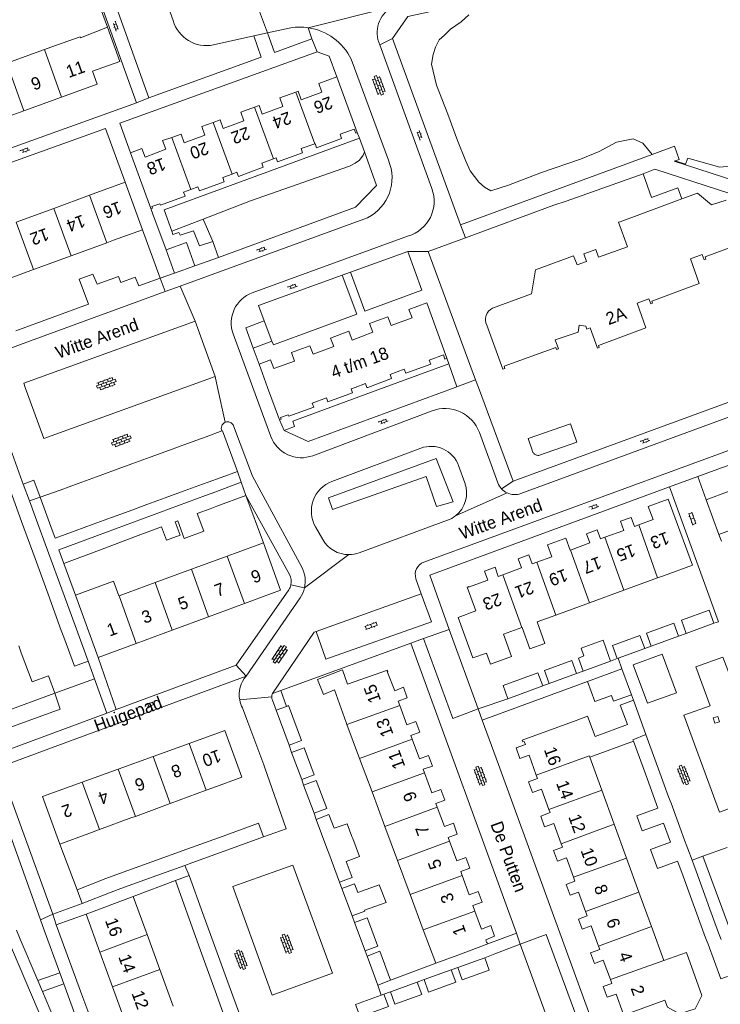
# Model space of a CAD drawing. Extents: x 99476 to 102828, y 406437 to 407931.
# Tile 62 of 162: x 100281 to 100394, y 406900 to 407059. Entities that reach past the tile are written whole.
import ezdxf

# ---------------------------------------------------------------- set-up
doc = ezdxf.new("R2010")
doc.units = 0
doc.header["$MEASUREMENT"] = 0
for name, color, linetype, lineweight in [('BG_bijgebouw', 253, 'Continuous', 0), ('BG_dakoverstek', 253, 'Continuous', 13), ('BG_dakoverstek bijgebouw', 253, 'Continuous', 0), ('BG_heg haag', 253, 'Continuous', 0), ('BG_hek', 253, 'Continuous', 0), ('BG_hoofdgebouw', 253, 'Continuous', 13), ('BG_huisnummer', 253, 'Continuous', 0), ('BG_kant verharding', 253, 'Continuous', 0), ('BG_muur', 253, 'Continuous', 0), ('BG_open verharding', 253, 'Continuous', 0), ('BG_schutting', 253, 'Continuous', 0), ('BG_straatnaam', 253, 'Continuous', 0), ('BG_tussenmuur', 253, 'Continuous', 0), ('BG_vlakafsluiter', 253, 'Continuous', 0)]:
    doc.layers.add(name, color=color, linetype=linetype, lineweight=lineweight)
doc.styles.add('Style-WORKING', font='WORKING.shx')

# ---------------------------------------------------------------- blocks, each defined once
blk = doc.blocks.new('S02OV6')
at = {"layer": 'BG_open verharding', "linetype": 'Continuous', "lineweight": 0}
for p, q in [((0, 0.20784), (1.371449, 0.20784)), ((0.085505, 0.20784), (0.085505, 0.268177)), ((0.485, -0.192), (0.486, 0.207)), ((0.885505, 0.20784), (0.885505, 0.31106)), ((1.285, -0.193), (1.285, 0.207)), ((0.268333, -0.19216), (1.549656, -0.19216)), ((0.885505, -0.32925), (0.885505, -0.19216))]:
    blk.add_line(p, q, dxfattribs=at)
blk = doc.blocks.new('S02OV4')
at = {"layer": 'BG_open verharding', "linetype": 'Continuous', "lineweight": 0}
for p, q in [((0, -0.200092), (0, 0.200092)), ((0, 0.2), (3.201, 0.2)), ((0.214, 0.6), (2.9, 0.6)), ((0.4, 0.199), (0.4, 0.6)), ((0.8, 0.6), (0.8, 0.7)), ((0.8, -0.2), (0.8, 0.2)), ((1.2, 0.2), (1.2, 0.6)), ((1.6, 0.6), (1.6, 0.7)), ((1.6, -0.2), (1.6, 0.2)), ((2, 0.199), (2, 0.6)), ((2.4, 0.6), (2.4, 0.7)), ((2.4, -0.2), (2.4, 0.2)), ((2.8, 0.2), (2.8, 0.6)), ((3.2, -0.199908), (3.2, 0.200092)), ((0, -0.2), (3.2, -0.199)), ((0.31, -0.6), (2.9, -0.6)), ((0.4, -0.6), (0.399, -0.2)), ((0.8, -0.7), (0.8, -0.6)), ((1.2, -0.6), (1.2, -0.2)), ((1.6, -0.7), (1.6, -0.6)), ((2, -0.6), (1.999, -0.2)), ((2.4, -0.7), (2.4, -0.6)), ((2.8, -0.6), (2.8, -0.2))]:
    blk.add_line(p, q, dxfattribs=at)
blk = doc.blocks.new('S02OV2')
at = {"layer": 'BG_open verharding', "linetype": 'Continuous', "lineweight": 0}
for p, q in [((0.052866, 0.482148), (0.183301, 0.482148)), ((0.183301, -1.01785), (0.183301, 0.982147)), ((0.183301, 0.895191), (0.705039, 0.895191)), ((0.705039, -1.01785), (0.705039, 0.982147)), ((0.705039, 0.43867), (0.835473, 0.43867)), ((0.052866, -0.517416), (0.183301, -0.517416)), ((0.183301, -0.017851), (0.705039, -0.017851)), ((0.183301, -0.930894), (0.705039, -0.930894)), ((0.705039, -0.473938), (0.835473, -0.473938))]:
    blk.add_line(p, q, dxfattribs=at)

msp = doc.modelspace()

# ---------------------------------------------------------------- linework, layer by layer
at = {"layer": 'BG_bijgebouw', "linetype": 'Continuous', "lineweight": 0}
for p, q in [((100306.22, 407018.42), (100304.83, 407022.2)), ((100309.49, 407019.6), (100306.22, 407018.42)), ((100303.89, 407017.651), (100300.418, 407016.38)), ((100304.68, 407015.48), (100303.89, 407017.651)), ((100298.838, 407013.34), (100304.68, 407015.48)), ((100280.572, 407009.113), (100292.317, 407013.413)), ((100293.233, 407011.287), (100298.838, 407013.34)), ((100281.357, 407006.938), (100293.233, 407011.287)), ((100321.88, 407007.49), (100320.69, 407010.77)), ((100275.535, 407004.805), (100281.357, 407006.938)), ((100318.89, 407006.36), (100321.88, 407007.49)), ((100313.838, 406992.979), (100311.294, 406992.049)), ((100311.294, 406992.049), (100308.298, 406990.954)), ((100279.431, 406990.827), (100281.626, 406984.831)), ((100305.365, 406989.882), (100302.264, 406988.749)), ((100308.298, 406990.954), (100305.365, 406989.882)), ((100302.264, 406988.749), (100299.335, 406987.678)), ((100296.493, 406986.639), (100293.596, 406985.58)), ((100299.335, 406987.678), (100296.493, 406986.639)), ((100313.703, 406985.467), (100316.35, 406986.43)), ((100281.626, 406984.831), (100281.792, 406984.378)), ((100293.596, 406985.58), (100290.667, 406984.509)), ((100310.707, 406984.374), (100311.65, 406984.72)), ((100311.65, 406984.72), (100313.703, 406985.467)), ((100312.25, 406982.96), (100316.93, 406984.7)), ((100316.93, 406984.7), (100317.73, 406982.57)), ((100279.432, 406984.054), (100281.504, 406978.373)), ((100281.792, 406984.378), (100282.777, 406981.689)), ((100287.736, 406983.438), (100284.54, 406982.27)), ((100290.667, 406984.509), (100287.736, 406983.438)), ((100304.675, 406982.164), (100307.774, 406983.3)), ((100307.774, 406983.3), (100310.707, 406984.374)), ((100282.777, 406981.689), (100283.704, 406979.158)), ((100284.54, 406982.27), (100286.26, 406977.57)), ((100301.746, 406981.091), (100304.675, 406982.164)), ((100305.413, 406980.418), (100311.182, 406982.563)), ((100311.182, 406982.563), (100312.25, 406982.96)), ((100317.73, 406982.57), (100313.04, 406980.82)), ((100394.07, 406976.27), (100392.03, 406981.88)), ((100296.008, 406978.989), (100298.904, 406980.05)), ((100298.904, 406980.05), (100301.746, 406981.091)), ((100299.569, 406978.245), (100305.413, 406980.418)), ((100311.956, 406980.415), (100309.871, 406979.637)), ((100313.04, 406980.82), (100311.956, 406980.415)), ((100281.504, 406978.373), (100283.695, 406972.366)), ((100283.704, 406979.158), (100285.9, 406973.157)), ((100293.079, 406977.916), (100296.008, 406978.989)), ((100306.738, 406978.468), (100306.287, 406978.3)), ((100290.151, 406976.843), (100293.079, 406977.916)), ((100293.746, 406976.08), (100299.569, 406978.245)), ((100304.114, 406977.489), (100300.345, 406976.082)), ((100300.345, 406976.082), (100294.528, 406973.912)), ((100294.528, 406973.912), (100288.32, 406971.595)), ((100283.695, 406972.366), (100285.794, 406966.61)), ((100285.9, 406973.157), (100288.001, 406967.418)), ((100288.001, 406967.418), (100290.146, 406961.56)), ((100285.794, 406966.61), (100287.924, 406960.768)), ((100392.47, 406964.07), (100393.23, 406961.94)), ((100290.146, 406961.56), (100292.24, 406955.84)), ((100393.23, 406961.94), (100388.77, 406960.31)), ((100287.924, 406960.768), (100288.31, 406959.71)), ((100387.565, 406959.865), (100383.15, 406958.25)), ((100375.83, 406957.96), (100376.585, 406955.845)), ((100377.79, 406956.297), (100382.095, 406957.86)), ((100377.66, 406956.25), (100377.79, 406956.297)), ((100376.585, 406955.845), (100372.15, 406954.22)), ((100372.843, 406952.566), (100378.41, 406954.61)), ((100378.41, 406954.61), (100379.942, 406950.395)), ((100371.1, 406953.84), (100366.69, 406952.22)), ((100365.625, 406951.83), (100360, 406949.77)), ((100379.942, 406950.395), (100377.067, 406949.35)), ((100322.62, 406947.91), (100324.289, 406948.53)), ((100324.719, 406942.261), (100322.62, 406947.91)), ((100383.95, 406939.43), (100382.286, 406943.981)), ((100381.84, 406938.65), (100380.271, 406942.94)), ((100326.728, 406936.715), (100325.095, 406941.112)), ((100384.228, 406932.112), (100382.22, 406937.64)), ((100384.33, 406938.41), (100385.95, 406933.95)), ((100328.711, 406931.273), (100327.033, 406935.789)), ((100387.975, 406928.45), (100386.35, 406932.89)), ((100330.796, 406925.653), (100329.07, 406930.299)), ((100334.085, 406929.591), (100331.942, 406928.851)), ((100385.13, 406929.707), (100386.261, 406926.61)), ((100308.191, 406925.466), (100314.025, 406927.579)), ((100320.555, 406927.476), (100314.824, 406925.395)), ((100334.97, 406927.191), (100334.836, 406927.555)), ((100388.37, 406927.38), (100389.719, 406923.705)), ((100302.547, 406923.423), (100308.191, 406925.466)), ((100314.824, 406925.395), (100308.989, 406923.277)), ((100330.796, 406925.653), (100330.801, 406925.639)), ((100330.801, 406925.639), (100331.099, 406924.839)), ((100331.099, 406924.839), (100332.838, 406920.157)), ((100296.745, 406921.322), (100302.547, 406923.423)), ((100307.866, 406922.869), (100303.345, 406921.228)), ((100308.989, 406923.277), (100307.866, 406922.869)), ((100387.378, 406923.557), (100387.89, 406922.16)), ((100389.719, 406923.705), (100390, 406922.94)), ((100295.11, 406920.73), (100296.745, 406921.322)), ((100303.345, 406921.228), (100297.545, 406919.122)), ((100306.332, 406920.427), (100308.541, 406921.254)), ((100308.541, 406921.254), (100310.785, 406915.094)), ((100389.9, 406916.69), (100388.27, 406921.15)), ((100390.38, 406921.92), (100392.01, 406917.46)), ((100295.11, 406920.73), (100290.46, 406918.91)), ((100308.561, 406914.261), (100306.332, 406920.427)), ((100290.46, 406918.91), (100291.32, 406916.72)), ((100291.32, 406916.72), (100295.97, 406918.55)), ((100297.545, 406919.122), (100295.97, 406918.55)), ((100334.863, 406914.709), (100333.217, 406919.14)), ((100392.38, 406916.42), (100394.02, 406911.96)), ((100310.785, 406915.094), (100312.88, 406909.345)), ((100391.91, 406911.19), (100390.27, 406915.64)), ((100310.632, 406908.532), (100308.561, 406914.261)), ((100336.956, 406909.075), (100335.261, 406913.639)), ((100339.009, 406909.838), (100338.808, 406910.379)), ((100312.775, 406902.606), (100310.632, 406908.532)), ((100312.88, 406909.345), (100315.036, 406903.429)), ((100339.009, 406909.838), (100336.956, 406909.075)), ((100339.005, 406903.561), (100337.267, 406908.241)), ((100356.268, 406907.972), (100351.904, 406906.395)), ((100350.868, 406906.021), (100346.489, 406904.438)), ((100341.057, 406904.323), (100339.005, 406903.561)), ((100345.37, 406904.034), (100341.054, 406902.474)), ((100314.884, 406896.772), (100312.775, 406902.606)), ((100315.036, 406903.429), (100317.169, 406897.576)), ((100339.991, 406902.089), (100339.539, 406901.926)), ((100339.539, 406901.926), (100335.428, 406900.44))]:
    msp.add_line(p, q, dxfattribs=at)
at = {"layer": 'BG_bijgebouw', "linetype": 'Continuous', "lineweight": 0, "flags": 128}
for points in [[(100304.83, 407022.2), (100308.11, 407023.38), (100309.49, 407019.6)], [(100292.317, 407013.413), (100290.803, 407017.486), (100293.032, 407018.286), (100293.712, 407016.672), (100297.154, 407017.899), (100297.534, 407016.912)], [(100297.534, 407016.912), (100299.84, 407017.782), (100300.418, 407016.38)], [(100320.69, 407010.77), (100317.7, 407009.64), (100318.89, 407006.36)], [(100316.35, 406986.43), (100313.95, 406993.02), (100313.838, 406992.979)], [(100363.911, 406989.877), (100363.939, 406989.753), (100363.983, 406989.635), (100364.041, 406989.523), (100364.112, 406989.419), (100364.196, 406989.324), (100364.291, 406989.241), (100364.395, 406989.169), (100364.508, 406989.112), (100364.626, 406989.068), (100364.75, 406989.04), (100364.875, 406989.027), (100365.001, 406989.029), (100365.127, 406989.048), (100371.14, 406991.161), (100370.092, 406994.145), (100363.255, 406991.743), (100363.911, 406989.877)], [(100392.03, 406981.88), (100395.74, 406983.26), (100397.77, 406977.64), (100394.07, 406976.27)], [(100286.26, 406977.57), (100286.955, 406975.672), (100290.151, 406976.843)], [(100288.32, 406971.595), (100287.522, 406973.766), (100293.746, 406976.08)], [(100388.77, 406960.31), (100388, 406962.44), (100392.47, 406964.07)], [(100383.15, 406958.25), (100382.38, 406960.34), (100386.79, 406961.94), (100387.565, 406959.865)], [(100292.24, 406955.84), (100290.06, 406955.03), (100288.31, 406959.71)], [(100382.095, 406957.86), (100381.32, 406959.95), (100376.9, 406958.34), (100377.66, 406956.25)], [(100372.15, 406954.22), (100371.38, 406956.33), (100372.284, 406956.661)], [(100380.22, 406955.24), (100384.91, 406956.94), (100387.23, 406950.73), (100382.54, 406949.03), (100380.22, 406955.24)], [(100366.69, 406952.22), (100365.93, 406954.32), (100370.34, 406955.93), (100371.1, 406953.84)], [(100360, 406949.77), (100359.22, 406951.88), (100364.86, 406953.94), (100365.625, 406951.83)], [(100324.289, 406948.53), (100324.615, 406948.651), (100326.714, 406943.003), (100324.719, 406942.261)], [(100325.095, 406941.112), (100327.108, 406941.86), (100328.741, 406937.463), (100326.728, 406936.715)], [(100327.033, 406935.789), (100329.081, 406936.55), (100330.759, 406932.034), (100328.711, 406931.273)], [(100329.07, 406930.299), (100331.121, 406931.061), (100331.942, 406928.851)], [(100314.025, 406927.579), (100319.764, 406929.657), (100320.555, 406927.476)], [(100333.929, 406923.505), (100336.029, 406924.322), (100334.97, 406927.191)], [(100332.838, 406920.157), (100334.89, 406920.92), (100333.929, 406923.505)], [(100333.217, 406919.14), (100335.268, 406919.902), (100335.788, 406918.505)], [(100335.788, 406918.505), (100339.225, 406919.722), (100340.349, 406916.858), (100336.862, 406915.616)], [(100336.862, 406915.616), (100336.915, 406915.472), (100334.863, 406914.709)], [(100335.261, 406913.639), (100337.313, 406914.401), (100337.665, 406913.454)], [(100396.48, 406905.31), (100394.38, 406904.54), (100392.32, 406910.14)], [(100337.267, 406908.241), (100339.319, 406909.003), (100341.057, 406904.323)], [(100351.904, 406906.395), (100352.63, 406904.384), (100356.994, 406905.961), (100356.268, 406907.972)], [(100346.489, 406904.438), (100347.215, 406902.427), (100351.595, 406904.01), (100350.868, 406906.021)], [(100341.054, 406902.474), (100341.781, 406900.462), (100346.097, 406902.023), (100345.37, 406904.034)], [(100335.428, 406900.44), (100336.154, 406898.429), (100340.718, 406900.079), (100339.991, 406902.089)]]:
    msp.add_lwpolyline(points, dxfattribs=at)
at = {"layer": 'BG_dakoverstek', "linetype": 'Continuous', "lineweight": 13}
for p, q in [((100378.12, 407026.73), (100388.09, 407030.431)), ((100291.085, 406964.085), (100290.204, 406966.477)), ((100285.855, 406953.463), (100283.21, 406952.49)), ((100373.205, 406940.356), (100380.271, 406942.94)), ((100294.085, 406928.642), (100299.322, 406930.572)), ((100293.943, 406928.59), (100294.085, 406928.642))]:
    msp.add_line(p, q, dxfattribs=at)
at = {"layer": 'BG_dakoverstek', "linetype": 'Continuous', "lineweight": 13, "flags": 128}
for points in [[(100290.204, 406966.477), (100296.346, 406968.738), (100297.227, 406966.345)], [(100362.29, 406961.282), (100363.558, 406957.801), (100365.98, 406958.683), (100364.712, 406962.164)], [(100356.55, 406957.133), (100357.203, 406955.34), (100360.611, 406956.582), (100359.295, 406960.191)], [(100379.298, 406945.601), (100374.067, 406943.682), (100372.877, 406946.927), (100371.04, 406946.253)], [(100385.348, 406901.144), (100385.763, 406899.971), (100387.698, 406898.907), (100390.239, 406899.723), (100391.329, 406901.895), (100388.836, 406908.827), (100385.157, 406907.547)]]:
    msp.add_lwpolyline(points, dxfattribs=at)
at = {"layer": 'BG_dakoverstek bijgebouw', "linetype": 'Continuous', "lineweight": 0}
for p, q in [((100382.22, 406937.64), (100381.84, 406938.65)), ((100384.33, 406938.41), (100383.95, 406939.43)), ((100386.35, 406932.89), (100385.95, 406933.95)), ((100384.228, 406932.112), (100380.829, 406930.866)), ((100381.7, 406928.456), (100380.829, 406930.866)), ((100334.085, 406929.591), (100334.836, 406927.555)), ((100381.7, 406928.456), (100385.13, 406929.707)), ((100388.37, 406927.38), (100387.975, 406928.45)), ((100390.38, 406921.92), (100390, 406922.94)), ((100388.27, 406921.15), (100387.89, 406922.16)), ((100390.27, 406915.64), (100389.9, 406916.69)), ((100392.38, 406916.42), (100392.01, 406917.46)), ((100338.808, 406910.379), (100337.665, 406913.454)), ((100394.42, 406910.91), (100394.02, 406911.96)), ((100392.32, 406910.14), (100391.91, 406911.19))]:
    msp.add_line(p, q, dxfattribs=at)
at = {"layer": 'BG_dakoverstek bijgebouw', "linetype": 'Continuous', "lineweight": 0, "flags": 128}
for points in [[(100306.287, 406978.3), (100307.09, 406976.149), (100304.916, 406975.338), (100304.114, 406977.489)], [(100306.738, 406978.468), (100307.751, 406975.599), (100310.948, 406976.804), (100309.871, 406979.637)], [(100375.83, 406957.96), (100375.374, 406959.206), (100371.828, 406957.907), (100372.284, 406956.661)], [(100372.843, 406952.566), (100374.02, 406949.326), (100376.719, 406950.307), (100377.067, 406949.35)], [(100386.261, 406926.61), (100383.013, 406925.425), (100384.128, 406922.371), (100387.378, 406923.557)]]:
    msp.add_lwpolyline(points, dxfattribs=at)
at = {"layer": 'BG_heg haag', "linetype": 'Continuous', "lineweight": 0}
for p, q in [((100371.073, 407030.667), (100381.84, 407034.45)), ((100367.44, 407029.39), (100353.17, 407024.134)), ((100367.44, 407029.39), (100369.404, 407030.08)), ((100305.767, 407025.223), (100310.839, 407027.167)), ((100310.839, 407027.167), (100312.38, 407023.57)), ((100353.17, 407024.134), (100347.16, 407021.92)), ((100347.16, 407021.92), (100354.795, 407001.235)), ((100354.795, 407001.235), (100355.250913, 407000)), ((100355.250913, 407000), (100360.84, 406984.86)), ((100360.84, 406984.86), (100397.683, 406998.39)), ((100393.865, 406986.787), (100398.775, 406988.583)), ((100392.03, 406981.88), (100390.65, 406985.61)), ((100344.35, 406958.72), (100323.331, 406951.107)), ((100358.485, 406939.144), (100355.86, 406946.33)), ((100393.972, 406917.542), (100401.36, 406897.47)), ((100362.01, 406910.17), (100370.706, 406886.237)), ((100291.412, 406901.568), (100292.685, 406898.095))]:
    msp.add_line(p, q, dxfattribs=at)
at = {"layer": 'BG_heg haag', "linetype": 'Continuous', "lineweight": 0, "flags": 128}
for points in [[(100381.84, 407034.45), (100383.72, 407035.2), (100393.998, 407031.867)], [(100331.684, 406980.281), (100331.053, 406982.201), (100348.43, 406988.532), (100351.163, 406981.536), (100348.497, 406980.766), (100346.814, 406985.638), (100331.684, 406980.281)]]:
    msp.add_lwpolyline(points, dxfattribs=at)
at = {"layer": 'BG_hek', "linetype": 'Continuous', "lineweight": 0}
for p, q in [((100394.07, 406976.27), (100394.465, 406975.21)), ((100388.77, 406960.31), (100387.565, 406959.865)), ((100383.15, 406958.25), (100382.095, 406957.86)), ((100377.66, 406956.25), (100376.585, 406955.845)), ((100293.268, 406952.992), (100295.27, 406947.45)), ((100372.15, 406954.22), (100371.1, 406953.84)), ((100366.69, 406952.22), (100365.625, 406951.83)), ((100295.27, 406947.45), (100277.146, 406940.735)), ((100318.025, 406946.001), (100320.598, 406939.097)), ((100277.91, 406938.71), (100286.357, 406941.829)), ((100325.095, 406941.112), (100324.719, 406942.261)), ((100286.57, 406915), (100277.91, 406938.71)), ((100327.033, 406935.789), (100326.728, 406936.715)), ((100329.07, 406930.299), (100328.711, 406931.273)), ((100333.217, 406919.14), (100332.838, 406920.157)), ((100291.32, 406916.72), (100286.57, 406915)), ((100335.261, 406913.639), (100334.863, 406914.709)), ((100337.267, 406908.241), (100336.956, 406909.075)), ((100356.268, 406907.972), (100357.876, 406908.587)), ((100350.868, 406906.021), (100351.904, 406906.395)), ((100345.37, 406904.034), (100346.489, 406904.438)), ((100339.991, 406902.089), (100341.054, 406902.474))]:
    msp.add_line(p, q, dxfattribs=at)
at = {"layer": 'BG_hoofdgebouw', "linetype": 'Continuous', "lineweight": 13}
for p, q in [((100295.39, 407058.13), (100291.006, 407056.434)), ((100285.207, 407054.537), (100286.24, 407054.91)), ((100279.128, 407052.346), (100285.207, 407054.537)), ((100332.42, 407050.11), (100335.698, 407041.117)), ((100281.874, 407044.65), (100287.957, 407046.843)), ((100276.042, 407042.547), (100281.874, 407044.65)), ((100302.38, 407028.885), (100299.09, 407037.84)), ((100292.5, 407031.006), (100298.25, 407033.11)), ((100298.25, 407033.11), (100301.05, 407025.45)), ((100286.697, 407028.883), (100292.5, 407031.006)), ((100280.651, 407026.671), (100286.697, 407028.883)), ((100301.05, 407025.45), (100296.35, 407023.74)), ((100295.251, 407023.338), (100289.534, 407021.246)), ((100296.35, 407023.74), (100295.251, 407023.338)), ((100289.534, 407021.246), (100283.45, 407019.021)), ((100283.45, 407019.021), (100277.749, 407016.935)), ((100319.86, 407003.74), (100321.222279, 407000)), ((100321.222279, 407000), (100323.12, 406994.79)), ((100389.82, 406971.33), (100386.65, 406979.91)), ((100383.434, 406978.66), (100381.112, 406977.81)), ((100320.58, 406974.9), (100315.88, 406973.21)), ((100370.104, 406973.763), (100370.033, 406973.736)), ((100314.709, 406972.779), (100308.939, 406970.655)), ((100315.88, 406973.21), (100314.709, 406972.779)), ((100367.077, 406972.663), (100364.665, 406971.784)), ((100308.939, 406970.655), (100303.066, 406968.494)), ((100385.12, 406969.6), (100389.82, 406971.33)), ((100384.173, 406969.255), (100378.715, 406967.266)), ((100385.12, 406969.6), (100384.173, 406969.255)), ((100303.066, 406968.494), (100297.251, 406966.354)), ((100378.715, 406967.266), (100373.188, 406965.252)), ((100297.251, 406966.354), (100297.227, 406966.345)), ((100291.085, 406964.085), (100292.17, 406961.14)), ((100311.706, 406962.992), (100317.472, 406965.114)), ((100373.188, 406965.252), (100367.717, 406963.259)), ((100305.815, 406960.825), (100311.706, 406962.992)), ((100367.717, 406963.259), (100364.712, 406962.164)), ((100292.17, 406961.14), (100293.9, 406956.44)), ((100300.013, 406958.689), (100305.815, 406960.825)), ((100359.295, 406960.191), (100362.231, 406961.261)), ((100362.231, 406961.261), (100362.29, 406961.282)), ((100281.47, 406957.18), (100281.056, 406958.319)), ((100293.9, 406956.44), (100300.013, 406958.689)), ((100283.21, 406952.49), (100281.47, 406957.18)), ((100286.89, 406950.647), (100285.855, 406953.463)), ((100382.286, 406943.981), (100380.26, 406949.52)), ((100334.03, 406945.622), (100333.909, 406945.948)), ((100336.066, 406940.144), (100334.03, 406945.622)), ((100302.728, 406940.448), (100308.543, 406942.559)), ((100297.102, 406938.405), (100302.728, 406940.448)), ((100375.144, 406935.034), (100373.205, 406940.356)), ((100338.082, 406934.719), (100336.066, 406940.144)), ((100291.302, 406936.299), (100297.102, 406938.405)), ((100311.314, 406934.988), (100305.499, 406932.847)), ((100312.369, 406935.377), (100311.314, 406934.988)), ((100340.162, 406929.123), (100338.082, 406934.719)), ((100377.161, 406929.497), (100375.144, 406935.034)), ((100305.499, 406932.847), (100299.875, 406930.776)), ((100299.875, 406930.776), (100299.322, 406930.572)), ((100342.196, 406923.65), (100340.162, 406929.123)), ((100379.148, 406924.041), (100377.161, 406929.497)), ((100292.367, 406928.006), (100287.667, 406926.3)), ((100292.367, 406928.006), (100293.943, 406928.59)), ((100344.234, 406918.168), (100342.196, 406923.65)), ((100381.142, 406918.567), (100379.148, 406924.041)), ((100346.348, 406912.478), (100344.234, 406918.168)), ((100383.166, 406913.012), (100381.142, 406918.567)), ((100299.51, 406917.86), (100291.92, 406915.02)), ((100301.26, 406913.18), (100299.51, 406917.86)), ((100291.92, 406915.02), (100294.16, 406908.868)), ((100301.789, 406911.725), (100301.26, 406913.18)), ((100303.843, 406906.078), (100301.789, 406911.725)), ((100348.355, 406907.079), (100346.348, 406912.478)), ((100385.157, 406907.547), (100383.166, 406913.012)), ((100352.07, 406908.46), (100356.75, 406910.21)), ((100294.16, 406908.868), (100296.19, 406903.292)), ((100352.07, 406908.46), (100348.355, 406907.079)), ((100306.004, 406900.139), (100303.843, 406906.078)), ((100296.19, 406903.292), (100298.353, 406897.351))]:
    msp.add_line(p, q, dxfattribs=at)
at = {"layer": 'BG_hoofdgebouw', "linetype": 'Continuous', "lineweight": 13, "flags": 128}
for points in [[(100292.938, 407051.016), (100297.365, 407052.605), (100295.39, 407058.13)], [(100291.006, 407056.434), (100290.95, 407056.59), (100286.24, 407054.91)], [(100287.957, 407046.843), (100293.69, 407048.91), (100292.938, 407051.016)], [(100325.756, 407047.649), (100326.14, 407047.79), (100326.65, 407046.401), (100330, 407047.63), (100329.49, 407049.02), (100332.42, 407050.11)], [(100319.085, 407045.211), (100319.87, 407045.5), (100320.37, 407044.12), (100323.69, 407045.33), (100323.19, 407046.71), (100325.756, 407047.649)], [(100312.419, 407042.757), (100313.56, 407043.18), (100314.06, 407041.8), (100317.39, 407043.02), (100316.88, 407044.4), (100319.085, 407045.211)], [(100305.741, 407040.334), (100307.25, 407040.85), (100307.75, 407039.47), (100311.1, 407040.69), (100310.59, 407042.08), (100312.419, 407042.757)], [(100305.741, 407040.334), (100304.27, 407039.83), (100304.81, 407038.45), (100301.48, 407037.14), (100300.94, 407038.53), (100299.09, 407037.84)], [(100335.698, 407041.117), (100335.7, 407041.11), (100335.48, 407041.05), (100335.21, 407041.67), (100332.94, 407040.87), (100333.16, 407040.18), (100329.13, 407038.68), (100328.9, 407039.35), (100328.821, 407039.323)], [(100328.821, 407039.323), (100326.65, 407038.58), (100326.84, 407037.84), (100322.82, 407036.38), (100322.58, 407037.03), (100322.153, 407036.874)], [(100322.153, 407036.874), (100320.28, 407036.19), (100320.53, 407035.53), (100316.52, 407034.05), (100316.28, 407034.71), (100315.488, 407034.417)], [(100315.488, 407034.417), (100313.98, 407033.86), (100314.22, 407033.2), (100310.22, 407031.72), (100309.97, 407032.38), (100308.824, 407031.957)], [(100308.824, 407031.957), (100307.67, 407031.531), (100307.92, 407030.87), (100303.91, 407029.4), (100303.82, 407029.64), (100302.55, 407029.17), (100302.64, 407028.92), (100302.38, 407028.885)], [(100395.222, 407030.217), (100392.89, 407029.44), (100390.58, 407031.37), (100388.09, 407030.431)], [(100378.12, 407026.73), (100377.87, 407026.66), (100379.3, 407022.71), (100374.64, 407021.02), (100374.19, 407022.25), (100372.26, 407021.56), (100372.7, 407020.34), (100371.16, 407019.79), (100370.61, 407021.22), (100364.46, 407018.96), (100363.84, 407015.12), (100357.52, 407012.77)], [(100356.61, 407010.03), (100359.2, 407002.97), (100359.52, 407003.05), (100359.39, 407003.42), (100367.73, 407006.45), (100367.84, 407006.14), (100368.16, 407006.23), (100367.61, 407007.7), (100371.32, 407008.92), (100371.49, 407010.03), (100372.58, 407009.86), (100372.75, 407009.42), (100373.26, 407009.61), (100374.46, 407006.32), (100374.76, 407006.43), (100374.63, 407006.77), (100382.25, 407009.591), (100380.89, 407013.61), (100382.75, 407014.32), (100383.06, 407013.48), (100383.37, 407013.57), (100383.22, 407013.92), (100390.9, 407016.75), (100389.5, 407020.77), (100391.38, 407021.46), (100391.67, 407020.61), (100391.97, 407020.71), (100391.86, 407021.09), (100399.54, 407023.92)], [(100350.16, 407004.72), (100346.91, 407013.66), (100344.01, 407012.6), (100344.53, 407011.21), (100341.15, 407009.97), (100340.64, 407011.37), (100337.66, 407010.29), (100338.2, 407008.901), (100334.89, 407007.62), (100334.34, 407009.07), (100331.39, 407007.97), (100331.9, 407006.59), (100328.57, 407005.35), (100328.06, 407006.73), (100325.06, 407005.65), (100325.56, 407004.26), (100322.21, 407003.05), (100321.71, 407004.44), (100319.86, 407003.74)], [(100337.374, 407000), (100341.24, 407001.43), (100340.99, 407002.091), (100343.29, 407002.95), (100343.53, 407002.28), (100347.55, 407003.751), (100347.31, 407004.4), (100349.6, 407005.25), (100349.83, 407004.58), (100350.16, 407004.72)], [(100335.356588, 407000), (100337, 407000.61)], [(100337, 407000.61), (100337.222, 407000)], [(100323.12, 406994.79), (100323.39, 406994.87), (100323.29, 406995.12), (100324.55, 406995.6), (100324.65, 406995.35), (100328.66, 406996.81), (100328.42, 406997.47), (100330.71, 406998.32), (100330.94, 406997.65), (100334.94, 406999.1), (100334.71, 406999.76), (100335.356588, 407000)], [(100337.222, 407000), (100337.374, 407000)], [(100337.222, 407000), (100337.374, 407000)], [(100386.65, 406979.91), (100385.89, 406981.967), (100382.654, 406980.771), (100383.434, 406978.66)], [(100381.112, 406977.81), (100380.43, 406977.56), (100379.9, 406979), (100378.18, 406978.39), (100378.72, 406976.93), (100375.672, 406975.812)], [(100375.672, 406975.812), (100374.93, 406975.54), (100374.39, 406977), (100372.68, 406976.38), (100373.22, 406974.92), (100370.104, 406973.763)], [(100370.033, 406973.736), (100369.33, 406975.665), (100366.376, 406974.588), (100367.077, 406972.663)], [(100317.472, 406965.114), (100323.33, 406967.27), (100320.58, 406974.9)], [(100364.665, 406971.784), (100363.94, 406971.52), (100363.41, 406972.97), (100361.68, 406972.34), (100362.21, 406970.89), (100359.174, 406969.776)], [(100359.174, 406969.776), (100358.45, 406969.51), (100357.945, 406970.97), (100356.23, 406970.35), (100356.78, 406968.88), (100353.65, 406967.74), (100353.68, 406967.85), (100353.42, 406967.75)], [(100351.99, 406962.87), (100354.82, 406963.94), (100353.42, 406967.75)], [(100351.99, 406962.87), (100354.37, 406956.34), (100356.55, 406957.133)], [(100342.561, 406948.677), (100342.31, 406949.36), (100343.77, 406949.89), (100343.16, 406951.62), (100341.74, 406951.03), (100340.53, 406954.13), (100340.63, 406954.17), (100340.55, 406954.39), (100334.125, 406952.096), (100333.286, 406954.452), (100329.283, 406952.892), (100330.227, 406950.469)], [(100275.54, 406949.67), (100277.399, 406950.353), (100278.434, 406947.538), (100286.89, 406950.647)], [(100330.227, 406950.469), (100331.995, 406951.203), (100333.909, 406945.948)], [(100344.574, 406943.258), (100344.36, 406943.84), (100345.8, 406944.37), (100345.16, 406946.11), (100343.7, 406945.57), (100342.561, 406948.677)], [(100380.26, 406949.52), (100378.15, 406948.74), (100379.298, 406945.601)], [(100371.04, 406946.253), (100362.314, 406943.052), (100362.408, 406942.796), (100362.644, 406942.883), (100362.822, 406942.396), (100361.325, 406941.847), (100361.958, 406940.12), (100363.412, 406940.653), (100364.592, 406937.435)], [(100308.543, 406942.559), (100314.319, 406944.656), (100317.068, 406937.084), (100312.369, 406935.377)], [(100346.55, 406937.823), (100346.35, 406938.37), (100347.81, 406938.9), (100347.18, 406940.62), (100345.74, 406940.09), (100344.574, 406943.258)], [(100348.599, 406932.245), (100348.37, 406932.86), (100349.82, 406933.39), (100349.19, 406935.13), (100347.73, 406934.59), (100346.55, 406937.823)], [(100364.592, 406937.435), (100364.789, 406936.898), (100363.317, 406936.358), (100363.958, 406934.612), (100365.443, 406935.157), (100366.637, 406931.901)], [(100287.667, 406926.3), (100284.883, 406933.969), (100291.302, 406936.299)], [(100350.597, 406926.79), (100350.38, 406927.39), (100351.84, 406927.92), (100351.22, 406929.66), (100349.76, 406929.12), (100348.599, 406932.245)], [(100366.637, 406931.901), (100366.826, 406931.386), (100365.305, 406930.828), (100365.936, 406929.108), (100367.402, 406929.646), (100368.616, 406926.336)], [(100352.617, 406921.255), (100352.39, 406921.87), (100353.84, 406922.4), (100353.21, 406924.13), (100351.75, 406923.61), (100350.597, 406926.79)], [(100368.616, 406926.336), (100368.812, 406925.801), (100367.363, 406925.269), (100367.998, 406923.538), (100369.453, 406924.072), (100370.597, 406920.952)], [(100354.691, 406915.478), (100354.35, 406916.39), (100355.86, 406916.93), (100355.23, 406918.64), (100353.78, 406918.1), (100352.617, 406921.255)], [(100370.597, 406920.952), (100370.832, 406920.312), (100369.402, 406919.788), (100370.044, 406918.038), (100371.416, 406918.542), (100372.55, 406915.454)], [(100356.75, 406910.21), (100356.66, 406910.44), (100356.56, 406910.4), (100356.42, 406910.85), (100357.86, 406911.43), (100357.23, 406913.17), (100355.77, 406912.59), (100354.691, 406915.478)], [(100372.55, 406915.454), (100372.813, 406914.736), (100371.386, 406914.212), (100371.991, 406912.566), (100373.432, 406913.095), (100374.623, 406909.851)], [(100374.623, 406909.851), (100374.822, 406909.308), (100373.343, 406908.766), (100373.971, 406907.055), (100375.395, 406907.578), (100376.55, 406904.431)], [(100376.55, 406904.431), (100376.777, 406903.813), (100375.393, 406903.306), (100376.026, 406901.579), (100377.461, 406902.105), (100378.611, 406898.97), (100378.459, 406898.914), (100378.555, 406898.652), (100385.348, 406901.144)]]:
    msp.add_lwpolyline(points, dxfattribs=at)
at = {"layer": 'BG_hoofdgebouw', "linetype": 'Continuous', "lineweight": 13}
msp.add_arc((100358.392651, 407010.959065), 2.010225, 115.728422, 207.527191, dxfattribs=at)
at = {"layer": 'BG_kant verharding', "linetype": 'Continuous', "lineweight": 0}
for p, q in [((100292.3, 407067.49), (100300.04, 407045.91)), ((100294.347, 407068.23), (100302.07, 407046.74)), ((100305.99, 407059.209), (100302.761, 407068.084)), ((100324.952, 407058.032), (100321.23, 407057.212)), ((100328.34, 407056.252), (100327.782, 407058.033)), ((100319.008, 407056.723), (100312.5, 407055.29)), ((100321.23, 407057.212), (100319.008, 407056.723)), ((100341.36, 407056.28), (100352.34, 407026.251)), ((100339.31, 407055.27), (100347.73, 407032.089)), ((100340.731, 407036.648), (100334.73, 407052.98)), ((100300.04, 407045.91), (100259.32, 407031.31)), ((100336.04, 407040.22), (100304.523, 407028.649)), ((100336.843, 407038.006), (100336.04, 407040.22)), ((100352.34, 407026.251), (100383.263, 407037.571)), ((100393.998, 407031.867), (100398.405, 407030.438)), ((100369.404, 407030.08), (100371.073, 407030.667)), ((100305.767, 407025.223), (100304.523, 407028.649)), ((100307.106, 407016.363), (100337.36, 407027.38)), ((100343.94, 407024.44), (100318.726, 407015.249)), ((100312.38, 407023.57), (100313.278, 407020.988)), ((100334.614, 407018.593), (100343.84, 407021.93)), ((100319.75, 407013.217), (100333.252, 407018.1)), ((100333.252, 407018.1), (100335.625, 407011.835)), ((100336.927, 407012.313), (100334.614, 407018.593)), ((100304.68, 407015.48), (100307.106, 407016.363)), ((100319.75, 407013.217), (100320.69, 407010.77)), ((100309.54, 407010.71), (100281.87, 407000.67)), ((100312.77, 407001.77), (100309.54, 407010.71)), ((100315.666, 407008.657), (100318.841313, 407000)), ((100350.451, 407003.826), (100351.75, 407000.1)), ((100318.841313, 407000), (100321.743, 406992.089)), ((100351.47904, 407000), (100327.77, 406991.25)), ((100351.75, 407000.1), (100351.47904, 407000)), ((100362.09, 406982.88), (100408.739766, 407000)), ((100328.518, 406988.986), (100347.762, 406996.227)), ((100346.424, 406971.804), (100411.86, 406995.782)), ((100327.77, 406991.25), (100323.91, 406993.06)), ((100355.409, 406992.726), (100358.4, 406984.589)), ((100345.956, 406990.192), (100331.61, 406984.82)), ((100353.064, 406984.595), (100352.046, 406987.387)), ((100390.65, 406985.61), (100393.865, 406986.787)), ((100390.65, 406985.61), (100386.08, 406983.98)), ((100324.765, 406969.815), (100317.73, 406982.57)), ((100336.014, 406973.312), (100350.261, 406978.554)), ((100328.949, 406977.492), (100330.121, 406975.453)), ((100345.17, 406969.135), (100346.03, 406966.71)), ((100316.17, 406955.16), (100324.637, 406967.349)), ((100317.75, 406953.42), (100326.468, 406966.067)), ((100346.03, 406966.71), (100329.054, 406960.63)), ((100346.39, 406959.49), (100350.52, 406960.96)), ((100361.369, 406911.932), (100344.35, 406958.72)), ((100293.9, 406956.44), (100296.76, 406948.05)), ((100296.76, 406948.05), (100316.17, 406955.16)), ((100286.357, 406941.829), (100317.75, 406953.42)), ((100323.331, 406951.107), (100322.01, 406950.629)), ((100379.942, 406950.395), (100380.26, 406949.52)), ((100322.62, 406947.91), (100321.99, 406949.515)), ((100376.98, 406888.5), (100358.485, 406939.144)), ((100278.332, 406931.569), (100284.556, 406914.108)), ((100291.92, 406915.02), (100287.11, 406913.3)), ((100284.556, 406914.108), (100285.15, 406912.44)), ((100287.11, 406913.3), (100291.412, 406901.568)), ((100290.411, 406884.909), (100278.992, 406911.725)), ((100281.3, 406910.98), (100280.692, 406912.396)), ((100287.669, 406905.554), (100285.15, 406912.44)), ((100361.369, 406911.932), (100356.75, 406910.21)), ((100284.154, 406904.287), (100281.3, 406910.98)), ((100357.876, 406908.587), (100362.01, 406910.17)), ((100284.154, 406904.287), (100287.669, 406905.554)), ((100288.335, 406903.733), (100287.669, 406905.554)), ((100284.91, 406902.514), (100284.154, 406904.287)), ((100288.335, 406903.733), (100284.91, 406902.514)), ((100303.72, 406861.67), (100288.335, 406903.733)), ((100291.156, 406887.866), (100284.91, 406902.514))]:
    msp.add_line(p, q, dxfattribs=at)
at = {"layer": 'BG_kant verharding', "linetype": 'Continuous', "lineweight": 0, "flags": 128}
for points in [[(100353.734, 407062.021), (100343.88, 407059.85), (100341.36, 407056.28)], [(100302.07, 407046.74), (100320.2, 407053.28), (100319.008, 407056.723)], [(100321.23, 407057.212), (100322.32, 407054.05), (100328.34, 407056.252)], [(100299.09, 407037.84), (100297.39, 407042.64), (100329.22, 407054.17)], [(100329.22, 407054.17), (100331.15, 407053.43), (100332.42, 407050.11)], [(100387.024, 407036.58), (100386.82, 407036.51), (100410.58, 407028.8), (100417.217, 407046.94)], [(100254.254, 407027.161), (100295.06, 407041.8), (100298.25, 407033.11)], [(100383.263, 407037.571), (100386.92, 407038.91), (100387.67, 407036.8), (100387.024, 407036.58)], [(100313.278, 407020.988), (100335.39, 407029.09), (100338.799, 407032.608), (100336.843, 407038.006)], [(100388.09, 407030.431), (100387.45, 407032.22), (100383.18, 407030.67), (100381.84, 407034.45)], [(100312.38, 407023.57), (100310.243, 407022.858), (100309.247, 407025.265), (100307.092, 407024.581), (100306.916, 407025.013), (100305.947, 407024.686), (100305.767, 407025.223)], [(100343.84, 407021.93), (100346.12, 407015.69), (100336.927, 407012.313)], [(100335.625, 407011.835), (100322.15, 407006.885), (100321.88, 407007.49)], [(100340.031088, 407000), (100350.451, 407003.826)], [(100281.87, 407000.67), (100282.11234, 407000)], [(100307.887059, 407000), (100312.77, 407001.77)], [(100282.11234, 407000), (100285.1, 406991.74), (100307.887059, 407000)], [(100323.91, 406993.06), (100325.55, 406993.7), (100325.27, 406994.58), (100340.031088, 407000)], [(100326.73, 406970.996), (100318.76, 406985.68), (100315.74, 406993.78)], [(100284.54, 406982.27), (100283.5, 406985.05), (100281.792, 406984.378)], [(100350.52, 406960.96), (100347.43, 406969.72), (100386.08, 406983.98)], [(100386.08, 406983.98), (100394.013, 406962.195), (100393.23, 406961.94)], [(100346.03, 406966.71), (100347.685, 406962.16), (100330.631, 406956.168), (100329.054, 406960.63)], [(100329.054, 406960.63), (100328.72, 406960.51), (100322.01, 406950.629)], [(100355.21, 406948.11), (100351.13, 406946.59), (100346.39, 406959.49)], [(100388.41, 406947.11), (100392.66, 406948.64), (100390.36, 406954.89), (100394.71, 406956.45), (100403.03, 406934.72), (100394.17, 406931.48), (100388.41, 406947.11)], [(100315.616, 406919.455), (100325.317, 406922.922), (100331.7, 406905.501), (100321.984, 406901.91), (100315.616, 406919.455)], [(100375, 406887.81), (100366.18, 406911.7), (100362.01, 406910.17)]]:
    msp.add_lwpolyline(points, dxfattribs=at)
at = {"layer": 'BG_kant verharding', "linetype": 'Continuous', "lineweight": 0}
for centre, radius, start, end in [((100343.814878, 407057.212564), 4.905861, 120.879793, 203.32636), ((100326.370272, 407048.773574), 9.366426, 81.331219, 98.709273), ((100326.365954, 407048.782566), 9.35819, 26.649446, 81.296788), ((100334.073322, 407033.822504), 7.232434, 297.028646, 22.996206), ((100320.489558, 407010.424133), 5.137069, 110.078087, 200.120548), ((100314.773904, 406993.416108), 1.032947, 112.41671, 205.034615), ((100314.773564, 406993.416359), 1.032585, 20.619839, 112.404598), ((100326.668993, 406993.896601), 5.247174, 200.150693, 290.633048), ((100347.609644, 406985.768696), 4.722304, 20.041075, 110.498169), ((100333.402301, 406980.022024), 5.121808, 110.483355, 209.601919), ((100348.629767, 406982.981891), 4.718532, 308.203915, 19.990642), ((100361.104557, 406985.586997), 2.882816, 200.254353, 222.672633), ((100361.105087, 406985.58933), 2.884787, 222.699558, 245.133093), ((100361.10232, 406985.585581), 2.880222, 245.151675, 290.054752), ((100348.631852, 406982.976358), 4.712894, 290.22324, 308.225599), ((100334.335957, 406977.875518), 4.861529, 209.887844, 270.118358), ((100334.339353, 406977.868367), 4.854372, 270.078455, 290.180399), ((100322.578687, 406968.745922), 4.721891, 346.442357, 28.458399), ((100347.147862, 406969.834812), 2.098017, 110.18314, 199.484933), ((100322.703478, 406968.683836), 2.351468, 346.502581, 28.753719), ((100322.702437, 406968.690098), 2.353949, 325.269115, 346.36029), ((100322.581455, 406968.74242), 4.718379, 325.45725, 346.475817), ((100321.174644, 406950.434808), 4.543078, 138.92201, 191.063577), ((100321.158251, 406950.425961), 4.525295, 190.993474, 208.437735)]:
    msp.add_arc(centre, radius, start, end, dxfattribs=at)
at = {"layer": 'BG_kant verharding', "linetype": 'Continuous', "lineweight": 0, "extrusion": (0, 0, -1)}
for centre, radius, start, end in [((-100311.330251, 407060.713389), 5.548104, 257.828554, 344.267069), ((-100342.237756, 407030.046897), 5.859601, 159.604069, 253.111806), ((-100349.848275, 406990.681995), 5.924493, 69.38149, 159.817643), ((-100323.341282, 406950.047774), 1.452518, 338.482031, 1.034578), ((-100323.341181, 406950.048088), 1.452412, 1.022233, 23.575881)]:
    msp.add_arc(centre, radius, start, end, dxfattribs=at)
at = {"layer": 'BG_muur', "linetype": 'Continuous', "lineweight": 0}
for p, q in [((100292.24, 406955.84), (100293.268, 406952.992)), ((100293.268, 406952.992), (100286.89, 406950.647))]:
    msp.add_line(p, q, dxfattribs=at)
at = {"layer": 'BG_open verharding', "linetype": 'Continuous', "lineweight": 0}
for p, q in [((100293.617796, 407000.255011), (100296.626915, 407001.346617)), ((100293.68256, 407000.704012), (100296.20755, 407001.619992)), ((100293.994159, 407000.390479), (100293.85741, 407000.767442)), ((100294.087458, 407000), (100296.762042, 407000.971194)), ((100294.233433, 407000.90385), (100294.199331, 407000.997855)), ((100294.745863, 407000.664236), (100294.609455, 407001.040258)), ((100294.985477, 407001.176666), (100294.951375, 407001.270672)), ((100295.258294, 407000.424621), (100295.121885, 407000.800644)), ((100295.498249, 407000.936112), (100295.3615, 407001.313074)), ((100295.770724, 407000.185007), (100295.633376, 407000.560688)), ((100295.737522, 407001.449482), (100295.70342, 407001.543488)), ((100296.010338, 407000.697438), (100295.87393, 407001.07346)), ((100296.249953, 407001.209868), (100296.113544, 407001.58589)), ((100296.522769, 407000.457823), (100296.386361, 407000.833846)), ((100296.762352, 407000.97034), (100296.625944, 407001.346363)), ((100293.710305, 407000), (100293.617765, 407000.255098)), ((100293.754235, 406999.878902), (100293.710305, 407000)), ((100293.754204, 406999.878989), (100294.087458, 407000)), ((100294.134791, 407000), (100294.129286, 407000.015056)), ((100294.266635, 406999.639375), (100294.134791, 407000)), ((100294.18203, 406999.608683), (100295.260734, 407000)), ((100294.506249, 407000.151805), (100294.369841, 407000.527827)), ((100294.676759, 406999.681777), (100294.642657, 406999.775783)), ((100294.986825, 407000), (100294.882271, 407000.288213)), ((100295.018679, 406999.912191), (100294.986825, 407000)), ((100295.260734, 407000), (100296.616774, 407000.491925)), ((100295.412332, 407000), (100295.394702, 407000.048599)), ((100295.428804, 406999.954593), (100295.412332, 407000)), ((100296.180848, 407000.22741), (100296.146746, 407000.321415))]:
    msp.add_line(p, q, dxfattribs=at)
at = {"layer": 'BG_schutting', "linetype": 'Continuous', "lineweight": 0}
for p, q in [((100295.39, 407058.13), (100292.017, 407067.388)), ((100301.05, 407025.45), (100303.89, 407017.651)), ((100317.73, 406982.57), (100320.58, 406974.9)), ((100290.204, 406966.477), (100288.32, 406971.595)), ((100350.52, 406960.96), (100355.21, 406948.11)), ((100355.86, 406946.33), (100372.843, 406952.566)), ((100323.331, 406951.107), (100324.289, 406948.53)), ((100355.21, 406948.11), (100360, 406949.77)), ((100317.179, 406948.271), (100318.025, 406946.001)), ((100320.598, 406939.097), (100320.78, 406938.61)), ((100290.46, 406918.91), (100287.667, 406926.3)), ((100395.41, 406925.77), (100391.47, 406924.34)), ((100391.47, 406924.34), (100393.972, 406917.542)), ((100299.51, 406917.86), (100306.332, 406920.427)), ((100341.057, 406904.323), (100348.355, 406907.079))]:
    msp.add_line(p, q, dxfattribs=at)
at = {"layer": 'BG_schutting', "linetype": 'Continuous', "lineweight": 0, "flags": 128}
msp.add_lwpolyline([(100320.78, 406938.61), (100324.236, 406928.75), (100320.555, 406927.476)], dxfattribs=at)
at = {"layer": 'BG_tussenmuur', "linetype": 'Continuous', "lineweight": 0}
for p, q in [((100285.207, 407054.537), (100287.957, 407046.843)), ((100279.128, 407052.346), (100281.874, 407044.65)), ((100325.756, 407047.649), (100328.821, 407039.323)), ((100319.085, 407045.211), (100322.153, 407036.874)), ((100312.419, 407042.757), (100315.488, 407034.417)), ((100305.741, 407040.334), (100308.824, 407031.957)), ((100292.5, 407031.006), (100295.251, 407023.338)), ((100286.697, 407028.883), (100289.534, 407021.246)), ((100280.651, 407026.671), (100283.45, 407019.021)), ((100381.112, 406977.81), (100384.173, 406969.255)), ((100375.672, 406975.812), (100378.715, 406967.266)), ((100370.104, 406973.763), (100373.188, 406965.252)), ((100314.709, 406972.779), (100317.472, 406965.114)), ((100308.939, 406970.655), (100311.706, 406962.992)), ((100364.665, 406971.784), (100367.717, 406963.259)), ((100359.174, 406969.776), (100362.231, 406961.261)), ((100303.066, 406968.494), (100305.815, 406960.825)), ((100297.251, 406966.354), (100300.013, 406958.689)), ((100334.03, 406945.622), (100342.561, 406948.677)), ((100380.19, 406943.143), (100382.286, 406943.981)), ((100308.543, 406942.559), (100311.314, 406934.988)), ((100336.066, 406940.144), (100344.574, 406943.258)), ((100380.271, 406942.94), (100380.19, 406943.143)), ((100302.728, 406940.448), (100305.499, 406932.847)), ((100297.102, 406938.405), (100299.875, 406930.776)), ((100338.082, 406934.719), (100346.55, 406937.823)), ((100291.302, 406936.299), (100294.085, 406928.642)), ((100366.637, 406931.901), (100375.144, 406935.034)), ((100340.162, 406929.123), (100348.599, 406932.245)), ((100368.616, 406926.336), (100377.161, 406929.497)), ((100342.196, 406923.65), (100350.597, 406926.79)), ((100370.597, 406920.952), (100379.148, 406924.041)), ((100344.234, 406918.168), (100352.617, 406921.255)), ((100372.55, 406915.454), (100381.142, 406918.567)), ((100346.348, 406912.478), (100354.691, 406915.478)), ((100294.16, 406908.868), (100301.789, 406911.725)), ((100374.623, 406909.851), (100383.166, 406913.012)), ((100376.55, 406904.431), (100385.157, 406907.547)), ((100296.19, 406903.292), (100303.843, 406906.078))]:
    msp.add_line(p, q, dxfattribs=at)
at = {"layer": 'BG_tussenmuur', "linetype": 'Continuous', "lineweight": 0, "flags": 128}
msp.add_lwpolyline([(100364.592, 406937.435), (100373.131, 406940.56), (100373.205, 406940.356)], dxfattribs=at)
at = {"layer": 'BG_vlakafsluiter', "linetype": 'Continuous', "lineweight": 0}
for p, q in [((100321.23, 407057.212), (100319.094, 407062.932)), ((100327.782, 407058.033), (100341.297, 407061.423)), ((100328.34, 407056.252), (100329.22, 407054.17)), ((100341.36, 407056.28), (100339.31, 407055.27)), ((100300.04, 407045.91), (100302.07, 407046.74)), ((100335.698, 407041.117), (100336.04, 407040.22)), ((100352.34, 407026.251), (100353.17, 407024.134)), ((100347.16, 407021.92), (100343.84, 407021.93)), ((100309.49, 407019.6), (100313.278, 407020.988)), ((100303.89, 407017.651), (100306.22, 407018.42)), ((100334.614, 407018.593), (100333.252, 407018.1)), ((100309.54, 407010.71), (100307.106, 407016.363)), ((100318.89, 407006.36), (100319.86, 407003.74)), ((100350.16, 407004.72), (100350.451, 407003.826)), ((100313.155147, 407000), (100312.77, 407001.77)), ((100351.75, 407000.1), (100354.795, 407001.235)), ((100314.38, 406994.371), (100313.155147, 407000)), ((100323.91, 406993.06), (100323.12, 406994.79)), ((100316.35, 406986.43), (100316.93, 406984.7)), ((100360.84, 406984.86), (100358.985, 406983.633)), ((100284.54, 406982.27), (100282.777, 406981.689)), ((100351.548, 406979.274), (100359.892, 406982.972)), ((100334.346, 406973.014), (100327.169, 406967.639)), ((100327.169, 406967.639), (100324.99, 406968.135)), ((100346.39, 406959.49), (100344.35, 406958.72)), ((100377.79, 406956.297), (100378.41, 406954.61)), ((100317.75, 406953.42), (100316.17, 406955.16)), ((100316.716, 406949.563), (100321.889, 406950.074)), ((100355.21, 406948.11), (100355.86, 406946.33)), ((100295.27, 406947.45), (100296.76, 406948.05)), ((100389.719, 406923.705), (100391.47, 406924.34)), ((100308.541, 406921.254), (100307.866, 406922.869)), ((100286.57, 406915), (100284.556, 406914.108)), ((100287.11, 406913.3), (100286.57, 406915)), ((100362.01, 406910.17), (100361.369, 406911.932)), ((100339.005, 406903.561), (100339.539, 406901.926))]:
    msp.add_line(p, q, dxfattribs=at)
at = {"layer": 'BG_vlakafsluiter', "linetype": 'Continuous', "lineweight": 0, "flags": 128}
for points in [[(100383.263, 407037.571), (100381.793, 407039.391), (100380.217, 407040.118), (100377.507, 407039.56), (100374.748, 407038.054), (100371.743, 407036.846), (100365.414, 407034.656), (100360.105, 407032.659), (100357.226, 407031.741), (100356.243, 407032.296), (100355.328, 407033.136), (100353.89, 407034.952), (100353.203, 407036.528), (100351.889, 407039.828), (100350.328, 407044.087), (100348.464, 407048.794), (100347.67, 407052.174), (100347.945, 407053.716), (100348.294, 407054.899), (100348.914, 407056.096), (100349.762, 407056.863), (100350.747, 407057.82), (100352.477, 407058.975), (100353.722, 407060.105)], [(100336.843, 407038.006), (100336.637, 407037.5), (100336.071, 407036.698), (100335.335, 407036.177), (100334.443, 407035.719), (100318.488, 407030.093), (100310.839, 407027.167)], [(100387.024, 407036.58), (100388.677, 407036.052), (100389.056, 407037.011), (100394.191, 407035.515), (100395.771, 407035.711)], [(100304.83, 407022.2), (100302.7, 407027.98), (100302.38, 407028.885)], [(100286.89, 406950.647), (100287.727, 406948.069), (100271.892, 406942.322)], [(100393.118, 406946.659), (100393.862, 406946.892), (100394.156, 406946.027), (100393.419, 406945.811), (100393.118, 406946.659)]]:
    msp.add_lwpolyline(points, dxfattribs=at)

# ---------------------------------------------------------------- block references
at = {"layer": 'BG_open verharding', "linetype": 'Continuous', "lineweight": 0}
for name, p, rotation in [('S02OV6', (100296.434, 407059.033), 289.7578999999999), ('S02OV4', (100339.723, 407047.232), 109.939048), ('S02OV6', (100346.042, 407039.951), 110.06635), ('S02OV6', (100281.325, 407037.986), 19.7579), ('S02OV6', (100319.506, 407021.961), 19.7579), ('S02OV6', (100324.504, 407015.995), 20.609693), ('S02OV6', (100339.16, 406994.223), 20.609693), ('S02OV4', (100296.119, 406990.891), 19.939048), ('S02OV6', (100381.416, 406991.091), 20.173945), ('S02OV6', (100373.163, 406980.455), 20.173945), ('S02OV2', (100389.347, 406978.678), 19.992894), ('S02OV2', (100337.794, 406961.966), 290.556045), ('S02OV4', (100322.287, 406955.593), 55.80135600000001), ('S02OV6', (100301.51, 406948.54), 20.247502), ('S02OV4', (100356.111, 406935.804), 110.06635), ('S02OV4', (100388.957, 406935.965), 110.971711), ('S02OV4', (100324.867, 406908.719), 110.120166), ('S02OV4', (100317.467, 406906.155), 110.120166)]:
    msp.add_blockref(name, p, dxfattribs=dict(at, rotation=rotation))

# ---------------------------------------------------------------- texts
at = {"layer": 'BG_huisnummer', "linetype": 'Continuous', "lineweight": 0, "style": 'Style-WORKING'}
for s, rotation, p in [('11', 19.811812, (100289.134, 407049.924)), ('9', 19.811812, (100283.499, 407047.892)), ('26', 200.193716, (100331.256, 407047.017)), ('24', 200.193716, (100324.59, 407044.563)), ('22', 200.193716, (100317.924, 407042.109)), ('20', 200.193716, (100311.258, 407039.655)), ('18', 200.193716, (100304.322, 407037.101)), ('16', 200.120166, (100297.212, 407030.068)), ('14', 200.120166, (100291.346, 407027.921)), ('12', 200.120166, (100285.48, 407025.775)), ('2A', 20.30125, (100376.267, 407010.041)), ('4 t/m 18', 20.120166, (100331.891, 407001.416)), ('13', 200.06635, (100385.603, 406976.761)), ('15', 200.06635, (100380.138, 406974.763)), ('17', 200.06635, (100374.673, 406972.765)), ('9', 20.193716, (100319.001, 406968.341)), ('19', 200.06635, (100369.208, 406970.766)), ('7', 20.193716, (100313.115, 406966.175)), ('21', 200.06635, (100363.743, 406968.768)), ('5', 20.193716, (100307.229, 406964.009)), ('23', 200.06635, (100358.548, 406966.869)), ('3', 20.193716, (100301.344, 406961.843)), ('1', 20.193716, (100295.727, 406959.776)), ('15', 110.120166, (100339.564, 406949.499)), ('13', 110.120166, (100341.568, 406944.033)), ('16', 289.992894, (100365.781, 406941.574)), ('10', 199.939048, (100313.266, 406941.614)), ('11', 110.120166, (100343.473, 406938.837)), ('8', 199.939048, (100306.864, 406939.289)), ('6', 199.939048, (100300.977, 406937.152)), ('14', 289.992894, (100367.754, 406936.145)), ('4', 199.939048, (100295.089, 406935.015)), ('9', 110.120166, (100345.386, 406933.615)), ('2', 199.939048, (100289.202, 406932.877)), ('12', 289.992894, (100369.728, 406930.717)), ('7', 110.120166, (100347.39, 406928.149)), ('10', 289.992894, (100371.702, 406925.289)), ('5', 110.120166, (100349.394, 406922.683)), ('8', 289.992894, (100373.862, 406919.346)), ('3', 110.120166, (100351.398, 406917.217)), ('16', 289.992894, (100294.958, 406913.98)), ('1', 110.120166, (100353.302, 406912.02)), ('6', 289.992894, (100375.836, 406913.917)), ('14', 289.992894, (100297.093, 406908.116)), ('4', 289.992894, (100377.81, 406908.489)), ('12', 289.992894, (100299.228, 406902.252)), ('2', 289.992894, (100379.783, 406903.061))]:
    msp.add_text(s, height=2, rotation=rotation, dxfattribs=at).set_placement(p)
at = {"layer": 'BG_straatnaam', "linetype": 'Continuous', "lineweight": 0, "style": 'Style-WORKING'}
for s, rotation, p in [('Witte Arend', 19.939048, (100287.454, 407004.601)), ('Witte Arend', 20.120166, (100352.63, 406975.411)), ('Huigepad', 20.247502, (100293.673, 406944.393)), ('De Putten', 289.992894, (100357.149, 406929.533))]:
    msp.add_text(s, height=2, rotation=rotation, dxfattribs=at).set_placement(p)

doc.saveas('drawing.dxf')
